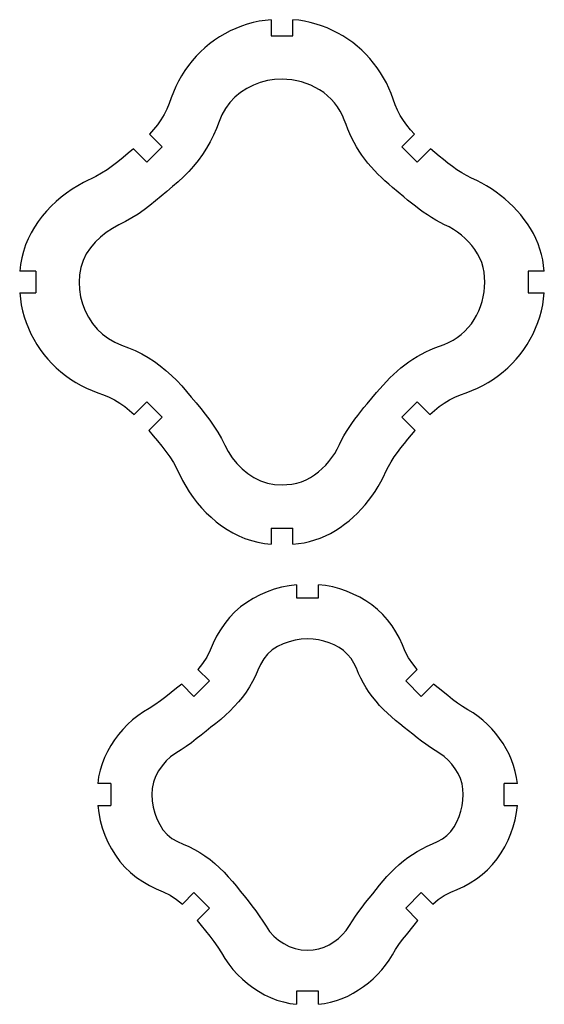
# Model space of a CAD drawing. Extents: x -203 to 90, y -279 to 286.
# Tile 5 of 7: x -35 to 8, y -89 to -8. Entities that reach past the tile are written whole.
import ezdxf

# ---------------------------------------------------------------- set-up
doc = ezdxf.new("R2010")
doc.units = 0
doc.header["$MEASUREMENT"] = 0
doc.layers.get('0').update_dxf_attribs({"linetype": 'CONTINUOUS'})

msp = doc.modelspace()

# ---------------------------------------------------------------- linework, layer by layer
for p, q in [((-16.925, -8.797), (-17.389, -8.981)), ((-16.452, -8.639), (-16.925, -8.797)), ((-15.971, -8.506), (-16.452, -8.639)), ((-15.484, -8.398), (-15.971, -8.506)), ((-14.992, -8.319), (-15.484, -8.398)), ((-14.496, -8.265), (-14.992, -8.319)), ((-14.496, -8.265), (-14.496, -9.585)), ((-12.235, -8.317), (-12.715, -8.265)), ((-12.715, -9.585), (-12.715, -8.265)), ((-11.759, -8.392), (-12.235, -8.317)), ((-11.288, -8.494), (-11.759, -8.392)), ((-10.822, -8.619), (-11.288, -8.494)), ((-10.363, -8.769), (-10.822, -8.619)), ((-9.913, -8.942), (-10.363, -8.769)), ((-18.285, -9.42), (-18.715, -9.673)), ((-17.843, -9.189), (-18.285, -9.42)), ((-17.389, -8.981), (-17.843, -9.189)), ((-14.496, -9.585), (-12.715, -9.585)), ((-9.473, -9.138), (-9.913, -8.942)), ((-9.042, -9.356), (-9.473, -9.138)), ((-8.623, -9.595), (-9.042, -9.356)), ((-8.216, -9.853), (-8.623, -9.595)), ((-19.534, -10.243), (-19.919, -10.559)), ((-19.132, -9.947), (-19.534, -10.243)), ((-18.715, -9.673), (-19.132, -9.947)), ((-7.822, -10.132), (-8.216, -9.853)), ((-7.443, -10.43), (-7.822, -10.132)), ((-7.081, -10.749), (-7.443, -10.43)), ((-20.632, -11.256), (-20.96, -11.633)), ((-20.285, -10.898), (-20.632, -11.256)), ((-19.919, -10.559), (-20.285, -10.898)), ((-6.737, -11.087), (-7.081, -10.749)), ((-6.412, -11.443), (-6.737, -11.087)), ((-21.267, -12.026), (-21.554, -12.434)), ((-20.96, -11.633), (-21.267, -12.026)), ((-6.105, -11.815), (-6.412, -11.443)), ((-5.816, -12.201), (-6.105, -11.815)), ((-21.82, -12.856), (-22.066, -13.29)), ((-21.554, -12.434), (-21.82, -12.856)), ((-5.547, -12.602), (-5.816, -12.201)), ((-5.298, -13.014), (-5.547, -12.602)), ((-22.066, -13.29), (-22.29, -13.736)), ((-15.947, -13.623), (-16.484, -13.894)), ((-15.384, -13.408), (-15.947, -13.623)), ((-14.802, -13.253), (-15.384, -13.408)), ((-14.207, -13.162), (-14.802, -13.253)), ((-13.605, -13.134), (-14.207, -13.162)), ((-13.201, -13.146), (-13.605, -13.134)), ((-12.798, -13.187), (-13.201, -13.146)), ((-12.399, -13.255), (-12.798, -13.187)), ((-12.006, -13.353), (-12.399, -13.255)), ((-11.621, -13.478), (-12.006, -13.353)), ((-11.246, -13.631), (-11.621, -13.478)), ((-10.882, -13.808), (-11.246, -13.631)), ((-5.067, -13.438), (-5.298, -13.014)), ((-4.858, -13.872), (-5.067, -13.438)), ((-22.491, -14.192), (-22.672, -14.657)), ((-22.29, -13.736), (-22.491, -14.192)), ((-16.992, -14.218), (-17.458, -14.6)), ((-16.484, -13.894), (-16.992, -14.218)), ((-10.531, -14.01), (-10.882, -13.808)), ((-10.194, -14.235), (-10.531, -14.01)), ((-9.877, -14.487), (-10.194, -14.235)), ((-9.585, -14.767), (-9.877, -14.487)), ((-4.669, -14.316), (-4.858, -13.872)), ((-4.499, -14.767), (-4.669, -14.316)), ((-22.842, -15.126), (-23.032, -15.587)), ((-22.672, -14.657), (-22.842, -15.126)), ((-17.868, -15.04), (-18.223, -15.526)), ((-17.458, -14.6), (-17.868, -15.04)), ((-9.317, -15.071), (-9.585, -14.767)), ((-9.075, -15.395), (-9.317, -15.071)), ((-4.333, -15.219), (-4.499, -14.767)), ((-4.144, -15.663), (-4.333, -15.219)), ((-23.254, -16.033), (-23.512, -16.46)), ((-23.032, -15.587), (-23.254, -16.033)), ((-18.522, -16.049), (-18.759, -16.602)), ((-18.223, -15.526), (-18.522, -16.049)), ((-8.857, -15.737), (-9.075, -15.395)), ((-8.666, -16.094), (-8.857, -15.737)), ((-8.505, -16.465), (-8.666, -16.094)), ((-3.924, -16.092), (-4.144, -15.663)), ((-3.671, -16.502), (-3.924, -16.092)), ((-23.801, -16.867), (-24.117, -17.253)), ((-23.512, -16.46), (-23.801, -16.867)), ((-18.759, -16.602), (-18.973, -17.166)), ((-8.361, -16.844), (-8.505, -16.465)), ((-8.215, -17.222), (-8.361, -16.844)), ((-3.389, -16.893), (-3.671, -16.502)), ((-3.083, -17.266), (-3.389, -16.893)), ((-24.117, -17.253), (-24.453, -17.622)), ((-23.417, -18.658), (-24.453, -17.622)), ((-19.207, -17.72), (-19.472, -18.261)), ((-18.973, -17.166), (-19.207, -17.72)), ((-8.059, -17.595), (-8.215, -17.222)), ((-7.89, -17.963), (-8.059, -17.595)), ((-2.757, -17.622), (-3.794, -18.658)), ((-2.757, -17.622), (-3.083, -17.266)), ((-19.472, -18.261), (-19.77, -18.785)), ((-7.705, -18.323), (-7.89, -17.963)), ((-7.506, -18.676), (-7.705, -18.323)), ((-26.183, -19.184), (-26.604, -19.537)), ((-25.763, -18.83), (-26.183, -19.184)), ((-25.763, -18.83), (-24.676, -19.917)), ((-24.676, -19.917), (-23.417, -18.658)), ((-20.098, -19.29), (-20.455, -19.775)), ((-19.77, -18.785), (-20.098, -19.29)), ((-7.293, -19.02), (-7.506, -18.676)), ((-7.067, -19.356), (-7.293, -19.02)), ((-3.794, -18.658), (-2.534, -19.917)), ((-2.534, -19.917), (-1.447, -18.83)), ((-1.095, -19.127), (-1.447, -18.83)), ((-0.743, -19.424), (-1.095, -19.127)), ((-27.029, -19.884), (-27.462, -20.222)), ((-26.604, -19.537), (-27.029, -19.884)), ((-20.455, -19.775), (-20.838, -20.24)), ((-6.827, -19.682), (-7.067, -19.356)), ((-6.576, -19.999), (-6.827, -19.682)), ((-6.314, -20.308), (-6.576, -19.999)), ((-0.388, -19.717), (-0.743, -19.424)), ((-0.029, -20.006), (-0.388, -19.717)), ((0.336, -20.285), (-0.029, -20.006)), ((-28.37, -20.837), (-28.851, -21.102)), ((-27.907, -20.542), (-28.37, -20.837)), ((-27.462, -20.222), (-27.907, -20.542)), ((-21.242, -20.687), (-21.665, -21.115)), ((-20.838, -20.24), (-21.242, -20.687)), ((-6.042, -20.608), (-6.314, -20.308)), ((-5.762, -20.9), (-6.042, -20.608)), ((-5.473, -21.184), (-5.762, -20.9)), ((0.712, -20.552), (0.336, -20.285)), ((1.099, -20.801), (0.712, -20.552)), ((1.5, -21.028), (1.099, -20.801)), ((-29.836, -21.586), (-30.319, -21.848)), ((-28.851, -21.102), (-29.836, -21.586)), ((-22.105, -21.527), (-22.557, -21.925)), ((-21.665, -21.115), (-22.105, -21.527)), ((-5.178, -21.461), (-5.473, -21.184)), ((-4.877, -21.731), (-5.178, -21.461)), ((-4.57, -21.996), (-4.877, -21.731)), ((1.91, -21.237), (1.5, -21.028)), ((2.325, -21.437), (1.91, -21.237)), ((2.736, -21.644), (2.325, -21.437)), ((3.139, -21.866), (2.736, -21.644)), ((-31.238, -22.449), (-31.671, -22.786)), ((-30.786, -22.136), (-31.238, -22.449)), ((-30.319, -21.848), (-30.786, -22.136)), ((-23.017, -22.314), (-23.48, -22.698)), ((-22.557, -21.925), (-23.017, -22.314)), ((-3.638, -22.774), (-4.57, -21.996)), ((3.531, -22.107), (3.139, -21.866)), ((3.912, -22.366), (3.531, -22.107)), ((4.281, -22.642), (3.912, -22.366)), ((-32.086, -23.145), (-32.483, -23.524)), ((-31.671, -22.786), (-32.086, -23.145)), ((-23.945, -23.081), (-24.415, -23.458)), ((-23.48, -22.698), (-23.945, -23.081)), ((-3.326, -23.032), (-3.638, -22.774)), ((-3.012, -23.287), (-3.326, -23.032)), ((-2.693, -23.537), (-3.012, -23.287)), ((4.637, -22.934), (4.281, -22.642)), ((4.98, -23.242), (4.637, -22.934)), ((5.31, -23.562), (4.98, -23.242)), ((-32.862, -23.921), (-33.22, -24.338)), ((-32.483, -23.524), (-32.862, -23.921)), ((-25.388, -24.167), (-25.897, -24.49)), ((-24.895, -23.821), (-25.388, -24.167)), ((-24.415, -23.458), (-24.895, -23.821)), ((-2.37, -23.781), (-2.693, -23.537)), ((-2.042, -24.017), (-2.37, -23.781)), ((-1.706, -24.244), (-2.042, -24.017)), ((5.628, -23.895), (5.31, -23.562)), ((5.931, -24.242), (5.628, -23.895)), ((-33.554, -24.774), (-33.861, -25.229)), ((-33.22, -24.338), (-33.554, -24.774)), ((-26.42, -24.788), (-26.955, -25.065)), ((-25.897, -24.49), (-26.42, -24.788)), ((-1.364, -24.46), (-1.706, -24.244)), ((-1.015, -24.664), (-1.364, -24.46)), ((-0.659, -24.858), (-1.015, -24.664)), ((-0.3, -25.044), (-0.659, -24.858)), ((6.217, -24.603), (5.931, -24.242)), ((6.486, -24.977), (6.217, -24.603)), ((-34.138, -25.702), (-34.383, -26.194)), ((-33.861, -25.229), (-34.138, -25.702)), ((-27.996, -25.668), (-28.463, -26.048)), ((-27.488, -25.344), (-27.996, -25.668)), ((-26.955, -25.065), (-27.488, -25.344)), ((0.061, -25.227), (-0.3, -25.044)), ((0.415, -25.423), (0.061, -25.227)), ((0.753, -25.646), (0.415, -25.423)), ((1.074, -25.893), (0.753, -25.646)), ((6.734, -25.364), (6.486, -24.977)), ((6.962, -25.765), (6.734, -25.364)), ((7.166, -26.178), (6.962, -25.765)), ((-34.383, -26.194), (-34.594, -26.701)), ((-28.891, -26.472), (-29.28, -26.932)), ((-28.463, -26.048), (-28.891, -26.472)), ((1.376, -26.163), (1.074, -25.893)), ((1.66, -26.45), (1.376, -26.163)), ((1.928, -26.754), (1.66, -26.45)), ((7.345, -26.602), (7.166, -26.178)), ((-34.768, -27.222), (-34.905, -27.753)), ((-34.594, -26.701), (-34.768, -27.222)), ((-29.28, -26.932), (-29.616, -27.432)), ((2.175, -27.075), (1.928, -26.754)), ((2.395, -27.415), (2.175, -27.075)), ((7.5, -27.035), (7.345, -26.602)), ((7.628, -27.478), (7.5, -27.035)), ((-34.905, -27.753), (-35.004, -28.293)), ((-29.884, -27.971), (-30.069, -28.544)), ((-29.616, -27.432), (-29.884, -27.971)), ((2.585, -27.772), (2.395, -27.415)), ((2.74, -28.146), (2.585, -27.772)), ((2.857, -28.534), (2.74, -28.146)), ((7.731, -27.927), (7.628, -27.478)), ((7.806, -28.381), (7.731, -27.927)), ((-35.004, -28.293), (-35.068, -28.838)), ((-33.749, -28.838), (-35.068, -28.838)), ((-33.749, -28.838), (-33.749, -30.62)), ((-30.069, -28.544), (-30.172, -29.137)), ((2.935, -28.931), (2.857, -28.534)), ((2.978, -29.334), (2.935, -28.931)), ((6.538, -28.838), (6.538, -30.62)), ((7.858, -28.838), (6.538, -28.838)), ((7.858, -28.838), (7.806, -28.381)), ((-30.172, -29.137), (-30.2, -29.738)), ((-30.2, -29.738), (-30.172, -30.339)), ((2.977, -30.142), (2.989, -29.738)), ((2.989, -29.738), (2.978, -29.334)), ((-30.172, -30.339), (-30.081, -30.934)), ((2.868, -30.944), (2.936, -30.545)), ((2.936, -30.545), (2.977, -30.142)), ((-35.069, -30.62), (-33.749, -30.62)), ((-35.069, -30.62), (-35.015, -31.115)), ((-35.015, -31.115), (-34.936, -31.608)), ((-30.081, -30.934), (-29.926, -31.516)), ((2.645, -31.721), (2.771, -31.336)), ((2.771, -31.336), (2.868, -30.944)), ((6.538, -30.62), (7.858, -30.62)), ((7.725, -31.608), (7.804, -31.115)), ((7.804, -31.115), (7.858, -30.62)), ((-34.936, -31.608), (-34.829, -32.095)), ((-34.829, -32.095), (-34.695, -32.576)), ((-29.926, -31.516), (-29.712, -32.078)), ((-29.712, -32.078), (-29.44, -32.616)), ((2.316, -32.46), (2.493, -32.096)), ((2.493, -32.096), (2.645, -31.721)), ((7.485, -32.576), (7.618, -32.095)), ((7.618, -32.095), (7.725, -31.608)), ((-34.695, -32.576), (-34.537, -33.049)), ((-29.44, -32.616), (-29.117, -33.123)), ((1.889, -33.147), (2.114, -32.811)), ((2.114, -32.811), (2.316, -32.46)), ((7.326, -33.049), (7.485, -32.576)), ((-34.537, -33.049), (-34.353, -33.513)), ((-34.353, -33.513), (-34.145, -33.967)), ((-29.117, -33.123), (-28.735, -33.588)), ((-28.735, -33.588), (-28.295, -33.999)), ((1.054, -34.024), (1.358, -33.757)), ((1.358, -33.757), (1.637, -33.464)), ((1.637, -33.464), (1.889, -33.147)), ((6.935, -33.966), (7.143, -33.513)), ((7.143, -33.513), (7.326, -33.049)), ((-34.145, -33.967), (-33.914, -34.409)), ((-33.914, -34.409), (-33.661, -34.839)), ((-28.295, -33.999), (-27.809, -34.354)), ((-27.809, -34.354), (-27.287, -34.652)), ((0.031, -34.675), (0.388, -34.484)), ((0.388, -34.484), (0.73, -34.266)), ((0.73, -34.266), (1.054, -34.024)), ((6.451, -34.839), (6.704, -34.409)), ((6.704, -34.409), (6.935, -33.966)), ((-33.661, -34.839), (-33.387, -35.255)), ((-33.387, -35.255), (-33.092, -35.658)), ((-27.287, -34.652), (-26.734, -34.889)), ((-26.734, -34.889), (-26.17, -35.103)), ((-26.17, -35.103), (-25.616, -35.337)), ((-25.616, -35.337), (-25.076, -35.602)), ((-2.197, -35.635), (-1.836, -35.45)), ((-1.836, -35.45), (-1.469, -35.281)), ((-1.469, -35.281), (-1.096, -35.125)), ((-1.096, -35.125), (-0.718, -34.98)), ((-0.718, -34.98), (-0.34, -34.836)), ((-0.34, -34.836), (0.031, -34.675)), ((5.881, -35.657), (6.176, -35.255)), ((6.176, -35.255), (6.451, -34.839)), ((-33.092, -35.658), (-32.775, -36.043)), ((-32.775, -36.043), (-32.436, -36.409)), ((-25.076, -35.602), (-24.552, -35.899)), ((-24.552, -35.899), (-24.047, -36.227)), ((-24.047, -36.227), (-23.562, -36.584)), ((-3.229, -36.273), (-2.893, -36.046)), ((-2.893, -36.046), (-2.549, -35.833)), ((-2.549, -35.833), (-2.197, -35.635)), ((5.226, -36.41), (5.564, -36.043)), ((5.564, -36.043), (5.881, -35.657)), ((-32.436, -36.409), (-32.078, -36.756)), ((-32.078, -36.756), (-31.701, -37.083)), ((-23.562, -36.584), (-23.098, -36.966)), ((-23.098, -36.966), (-22.652, -37.371)), ((-4.48, -37.297), (-4.181, -37.025)), ((-4.181, -37.025), (-3.872, -36.763)), ((-3.872, -36.763), (-3.555, -36.512)), ((-3.555, -36.512), (-3.229, -36.273)), ((4.49, -37.084), (4.867, -36.756)), ((4.867, -36.756), (5.226, -36.41)), ((-31.701, -37.083), (-31.308, -37.391)), ((-31.308, -37.391), (-30.9, -37.678)), ((-30.9, -37.678), (-30.478, -37.944)), ((-22.652, -37.371), (-22.223, -37.794)), ((-22.223, -37.794), (-21.812, -38.233)), ((-5.333, -38.16), (-5.056, -37.865)), ((-5.056, -37.865), (-4.772, -37.577)), ((-4.772, -37.577), (-4.48, -37.297)), ((3.267, -37.944), (3.689, -37.678)), ((3.689, -37.678), (4.097, -37.391)), ((4.097, -37.391), (4.49, -37.084)), ((-30.478, -37.944), (-30.044, -38.189)), ((-30.044, -38.189), (-29.598, -38.413)), ((-29.598, -38.413), (-29.142, -38.615)), ((-29.142, -38.615), (-28.677, -38.795)), ((-21.812, -38.233), (-21.415, -38.685)), ((-5.867, -38.768), (-5.603, -38.461)), ((-5.603, -38.461), (-5.333, -38.16)), ((1.466, -38.795), (1.931, -38.615)), ((1.931, -38.615), (2.387, -38.414)), ((2.387, -38.414), (2.833, -38.19)), ((2.833, -38.19), (3.267, -37.944)), ((-28.677, -38.795), (-28.208, -38.966)), ((-28.208, -38.966), (-27.747, -39.155)), ((-27.747, -39.155), (-27.3, -39.378)), ((-27.3, -39.378), (-26.874, -39.635)), ((-21.415, -38.685), (-21.026, -39.144)), ((-21.026, -39.144), (-20.641, -39.608)), ((-6.645, -39.699), (-5.867, -38.768)), ((-0.337, -39.635), (0.09, -39.378)), ((0.09, -39.378), (0.536, -39.155)), ((0.536, -39.155), (0.997, -38.966)), ((0.997, -38.966), (1.466, -38.795)), ((-26.874, -39.635), (-26.467, -39.925)), ((-26.467, -39.925), (-26.081, -40.241)), ((-26.081, -40.241), (-25.712, -40.577)), ((-24.676, -39.54), (-25.712, -40.577)), ((-24.676, -39.54), (-23.417, -40.8)), ((-20.641, -39.608), (-20.259, -40.072)), ((-20.259, -40.072), (-19.882, -40.542)), ((-7.157, -40.326), (-6.903, -40.011)), ((-6.903, -40.011), (-6.645, -39.699)), ((-2.534, -39.54), (-3.794, -40.8)), ((-1.498, -40.577), (-2.534, -39.54)), ((-1.498, -40.577), (-1.129, -40.241)), ((-1.129, -40.241), (-0.743, -39.925)), ((-0.743, -39.925), (-0.337, -39.635)), ((-24.504, -41.887), (-23.417, -40.8)), ((-19.882, -40.542), (-19.519, -41.022)), ((-19.519, -41.022), (-19.173, -41.515)), ((-7.887, -41.295), (-7.651, -40.967)), ((-7.651, -40.967), (-7.407, -40.644)), ((-7.407, -40.644), (-7.157, -40.326)), ((-3.794, -40.8), (-2.706, -41.887)), ((-24.504, -41.887), (-24.15, -42.307)), ((-19.173, -41.515), (-18.851, -42.023)), ((-8.33, -41.972), (-8.114, -41.63)), ((-8.114, -41.63), (-7.887, -41.295)), ((-3.004, -42.239), (-2.706, -41.887)), ((-24.15, -42.307), (-23.797, -42.727)), ((-18.851, -42.023), (-18.553, -42.545)), ((-18.553, -42.545), (-18.276, -43.08)), ((-8.913, -43.036), (-8.728, -42.677)), ((-8.728, -42.677), (-8.534, -42.321)), ((-8.534, -42.321), (-8.33, -41.972)), ((-3.593, -42.946), (-3.3, -42.591)), ((-3.3, -42.591), (-3.004, -42.239)), ((-23.797, -42.727), (-23.45, -43.152)), ((-23.45, -43.152), (-23.113, -43.586)), ((-18.276, -43.08), (-17.997, -43.613)), ((-9.293, -43.751), (-9.096, -43.397)), ((-9.096, -43.397), (-8.913, -43.036)), ((-4.161, -43.671), (-3.882, -43.305)), ((-3.882, -43.305), (-3.593, -42.946)), ((-23.113, -43.586), (-22.792, -44.031)), ((-22.792, -44.031), (-22.497, -44.494)), ((-17.997, -43.613), (-17.673, -44.121)), ((-17.673, -44.121), (-17.293, -44.587)), ((-9.762, -44.409), (-9.515, -44.089)), ((-9.515, -44.089), (-9.293, -43.751)), ((-4.677, -44.433), (-4.428, -44.046)), ((-4.428, -44.046), (-4.161, -43.671)), ((-22.497, -44.494), (-22.232, -44.975)), ((-22.232, -44.975), (-21.748, -45.96)), ((-17.293, -44.587), (-16.869, -45.015)), ((-16.869, -45.015), (-16.41, -45.404)), ((-10.623, -45.262), (-10.319, -44.995)), ((-10.319, -44.995), (-10.032, -44.71)), ((-10.032, -44.71), (-9.762, -44.409)), ((-5.113, -45.244), (-4.904, -44.834)), ((-4.904, -44.834), (-4.677, -44.433)), ((-16.41, -45.404), (-15.91, -45.74)), ((-15.91, -45.74), (-15.371, -46.007)), ((-12.014, -46.074), (-11.64, -45.92)), ((-11.64, -45.92), (-11.283, -45.73)), ((-11.283, -45.73), (-10.944, -45.509)), ((-10.944, -45.509), (-10.623, -45.262)), ((-5.52, -46.07), (-5.313, -45.659)), ((-5.313, -45.659), (-5.113, -45.244)), ((-21.748, -45.96), (-21.486, -46.443)), ((-21.486, -46.443), (-21.198, -46.91)), ((-15.371, -46.007), (-14.799, -46.193)), ((-14.799, -46.193), (-14.206, -46.295)), ((-14.206, -46.295), (-13.605, -46.323)), ((-13.605, -46.323), (-13.201, -46.312)), ((-13.201, -46.312), (-12.799, -46.269)), ((-12.799, -46.269), (-12.402, -46.191)), ((-12.402, -46.191), (-12.014, -46.074)), ((-5.984, -46.866), (-5.742, -46.473)), ((-5.742, -46.473), (-5.52, -46.07)), ((-21.198, -46.91), (-20.885, -47.361)), ((-20.885, -47.361), (-20.548, -47.795)), ((-6.518, -47.615), (-6.243, -47.246)), ((-6.243, -47.246), (-5.984, -46.866)), ((-20.548, -47.795), (-20.189, -48.21)), ((-20.189, -48.21), (-19.81, -48.607)), ((-7.438, -48.645), (-7.118, -48.314)), ((-7.118, -48.314), (-6.811, -47.971)), ((-6.811, -47.971), (-6.518, -47.615)), ((-19.81, -48.607), (-19.413, -48.986)), ((-19.413, -48.986), (-18.996, -49.344)), ((-8.119, -49.265), (-7.772, -48.962)), ((-7.772, -48.962), (-7.438, -48.645)), ((-18.996, -49.344), (-18.561, -49.678)), ((-18.561, -49.678), (-18.105, -49.985)), ((-14.496, -49.872), (-14.496, -51.192)), ((-14.496, -49.872), (-12.715, -49.872)), ((-12.715, -51.192), (-12.715, -49.872)), ((-9.241, -50.068), (-8.853, -49.82)), ((-8.853, -49.82), (-8.479, -49.551)), ((-8.479, -49.551), (-8.119, -49.265)), ((-18.105, -49.985), (-17.632, -50.262)), ((-17.632, -50.262), (-17.14, -50.507)), ((-17.14, -50.507), (-16.633, -50.717)), ((-16.633, -50.717), (-16.113, -50.891)), ((-10.912, -50.834), (-10.478, -50.68)), ((-10.478, -50.68), (-10.054, -50.5)), ((-10.054, -50.5), (-9.641, -50.296)), ((-9.641, -50.296), (-9.241, -50.068)), ((-16.113, -50.891), (-15.581, -51.028)), ((-15.581, -51.028), (-15.041, -51.128)), ((-15.041, -51.128), (-14.496, -51.192)), ((-12.715, -51.192), (-12.257, -51.14)), ((-12.257, -51.14), (-11.803, -51.065)), ((-11.803, -51.065), (-11.354, -50.962)), ((-11.354, -50.962), (-10.912, -50.834)), ((-13.639, -54.702), (-14.242, -54.872)), ((-13.026, -54.58), (-13.639, -54.702)), ((-12.406, -54.498), (-13.026, -54.58)), ((-12.406, -54.498), (-12.406, -55.581)), ((-10.625, -55.581), (-10.625, -54.498)), ((-10.038, -54.575), (-10.625, -54.498)), ((-9.456, -54.687), (-10.038, -54.575)), ((-8.884, -54.843), (-9.456, -54.687)), ((-15.404, -55.332), (-15.959, -55.62)), ((-14.831, -55.082), (-15.404, -55.332)), ((-14.242, -54.872), (-14.831, -55.082)), ((-12.406, -55.581), (-10.625, -55.581)), ((-8.324, -55.034), (-8.884, -54.843)), ((-7.777, -55.263), (-8.324, -55.034)), ((-7.246, -55.525), (-7.777, -55.263)), ((-6.733, -55.822), (-7.246, -55.525)), ((-16.996, -56.317), (-17.466, -56.73)), ((-16.492, -55.947), (-16.996, -56.317)), ((-15.959, -55.62), (-16.492, -55.947)), ((-6.243, -56.156), (-6.733, -55.822)), ((-5.783, -56.529), (-6.243, -56.156)), ((-17.899, -57.181), (-18.294, -57.666)), ((-17.466, -56.73), (-17.899, -57.181)), ((-5.355, -56.939), (-5.783, -56.529)), ((-4.961, -57.381), (-5.355, -56.939)), ((-18.294, -57.666), (-18.648, -58.182)), ((-4.603, -57.853), (-4.961, -57.381)), ((-4.281, -58.35), (-4.603, -57.853)), ((-18.96, -58.723), (-19.226, -59.289)), ((-18.648, -58.182), (-18.96, -58.723)), ((-3.997, -58.87), (-4.281, -58.35)), ((-19.226, -59.289), (-19.47, -59.865)), ((-13.965, -59.568), (-14.398, -59.841)), ((-13.505, -59.346), (-13.965, -59.568)), ((-13.026, -59.167), (-13.505, -59.346)), ((-12.531, -59.037), (-13.026, -59.167)), ((-12.026, -58.958), (-12.531, -59.037)), ((-11.516, -58.932), (-12.026, -58.958)), ((-11.066, -58.952), (-11.516, -58.932)), ((-10.62, -59.013), (-11.066, -58.952)), ((-10.181, -59.115), (-10.62, -59.013)), ((-9.753, -59.255), (-10.181, -59.115)), ((-9.338, -59.431), (-9.753, -59.255)), ((-8.939, -59.639), (-9.338, -59.431)), ((-3.754, -59.41), (-3.997, -58.87)), ((-3.519, -59.955), (-3.754, -59.41)), ((-19.754, -60.422), (-20.101, -60.943)), ((-19.47, -59.865), (-19.754, -60.422)), ((-14.78, -60.181), (-15.103, -60.576)), ((-14.398, -59.841), (-14.78, -60.181)), ((-8.567, -59.893), (-8.939, -59.639)), ((-8.235, -60.198), (-8.567, -59.893)), ((-7.949, -60.546), (-8.235, -60.198)), ((-3.244, -60.479), (-3.519, -59.955)), ((-20.101, -60.943), (-20.498, -61.425)), ((-15.364, -61.016), (-15.573, -61.483)), ((-15.103, -60.576), (-15.364, -61.016)), ((-7.714, -60.931), (-7.949, -60.546)), ((-7.521, -61.338), (-7.714, -60.931)), ((-2.912, -60.97), (-3.244, -60.479)), ((-2.533, -61.425), (-2.912, -60.97)), ((-19.548, -62.376), (-20.498, -61.425)), ((-15.777, -61.951), (-16.008, -62.408)), ((-15.573, -61.483), (-15.777, -61.951)), ((-7.345, -61.753), (-7.521, -61.338)), ((-7.153, -62.16), (-7.345, -61.753)), ((-2.533, -61.425), (-3.484, -62.376)), ((-21.814, -62.629), (-22.247, -62.974)), ((-21.814, -62.629), (-20.807, -63.635)), ((-20.807, -63.635), (-19.548, -62.376)), ((-16.008, -62.408), (-16.263, -62.851)), ((-6.94, -62.557), (-7.153, -62.16)), ((-6.71, -62.944), (-6.94, -62.557)), ((-3.484, -62.376), (-2.224, -63.635)), ((-2.224, -63.635), (-1.218, -62.629)), ((-0.824, -62.942), (-1.218, -62.629)), ((-22.676, -63.322), (-23.108, -63.669)), ((-22.247, -62.974), (-22.676, -63.322)), ((-16.542, -63.28), (-16.843, -63.693)), ((-16.263, -62.851), (-16.542, -63.28)), ((-6.462, -63.32), (-6.71, -62.944)), ((-6.195, -63.683), (-6.462, -63.32)), ((-0.042, -63.575), (-0.824, -62.942)), ((0.354, -63.886), (-0.042, -63.575)), ((-23.998, -64.326), (-24.466, -64.621)), ((-23.546, -64.007), (-23.998, -64.326)), ((-23.108, -63.669), (-23.546, -64.007)), ((-17.165, -64.09), (-17.506, -64.471)), ((-16.843, -63.693), (-17.165, -64.09)), ((-5.913, -64.034), (-6.195, -63.683)), ((-5.616, -64.373), (-5.913, -64.034)), ((-5.305, -64.699), (-5.616, -64.373)), ((0.759, -64.184), (0.354, -63.886)), ((1.178, -64.462), (0.759, -64.184)), ((-25.396, -65.22), (-25.831, -65.562)), ((-24.938, -64.91), (-25.396, -65.22)), ((-24.466, -64.621), (-24.938, -64.91)), ((-18.236, -65.187), (-18.621, -65.524)), ((-17.864, -64.836), (-18.236, -65.187)), ((-17.506, -64.471), (-17.864, -64.836)), ((-4.983, -65.014), (-5.305, -64.699)), ((-4.65, -65.317), (-4.983, -65.014)), ((1.607, -64.726), (1.178, -64.462)), ((2.034, -64.992), (1.607, -64.726)), ((2.446, -65.28), (2.034, -64.992)), ((-26.241, -65.935), (-26.623, -66.335)), ((-25.831, -65.562), (-26.241, -65.935)), ((-19.017, -65.846), (-19.418, -66.164)), ((-18.621, -65.524), (-19.017, -65.846)), ((-4.308, -65.61), (-4.65, -65.317)), ((-3.958, -65.893), (-4.308, -65.61)), ((-3.603, -66.171), (-3.958, -65.893)), ((2.838, -65.595), (2.446, -65.28)), ((3.21, -65.935), (2.838, -65.595)), ((3.558, -66.298), (3.21, -65.935)), ((-26.981, -66.758), (-27.314, -67.199)), ((-26.623, -66.335), (-26.981, -66.758)), ((-20.215, -66.804), (-20.616, -67.122)), ((-19.817, -66.483), (-20.215, -66.804)), ((-19.418, -66.164), (-19.817, -66.483)), ((-3.252, -66.453), (-3.603, -66.171)), ((-2.901, -66.736), (-3.252, -66.453)), ((-2.55, -67.017), (-2.901, -66.736)), ((3.886, -66.679), (3.558, -66.298)), ((4.195, -67.077), (3.886, -66.679)), ((-27.62, -67.66), (-27.895, -68.141)), ((-27.314, -67.199), (-27.62, -67.66)), ((-21.023, -67.432), (-21.439, -67.728)), ((-20.616, -67.122), (-21.023, -67.432)), ((-2.194, -67.293), (-2.55, -67.017)), ((-1.831, -67.561), (-2.194, -67.293)), ((-1.461, -67.817), (-1.831, -67.561)), ((4.481, -67.49), (4.195, -67.077)), ((4.743, -67.92), (4.481, -67.49)), ((-27.895, -68.141), (-28.133, -68.641)), ((-22.299, -68.282), (-22.719, -68.573)), ((-21.865, -68.011), (-22.299, -68.282)), ((-21.439, -67.728), (-21.865, -68.011)), ((-1.084, -68.063), (-1.461, -67.817)), ((-0.702, -68.303), (-1.084, -68.063)), ((-0.331, -68.558), (-0.702, -68.303)), ((4.976, -68.366), (4.743, -67.92)), ((5.179, -68.827), (4.976, -68.366)), ((-28.333, -69.157), (-28.493, -69.687)), ((-28.133, -68.641), (-28.333, -69.157)), ((-23.095, -68.919), (-23.424, -69.311)), ((-22.719, -68.573), (-23.095, -68.919)), ((0.004, -68.858), (-0.331, -68.558)), ((0.303, -69.195), (0.004, -68.858)), ((0.571, -69.558), (0.303, -69.195)), ((5.349, -69.3), (5.179, -68.827)), ((-28.493, -69.687), (-28.607, -70.228)), ((-23.715, -69.731), (-23.956, -70.182)), ((-23.424, -69.311), (-23.715, -69.731)), ((0.806, -69.942), (0.571, -69.558)), ((0.995, -70.351), (0.806, -69.942)), ((5.486, -69.785), (5.349, -69.3)), ((5.583, -70.278), (5.486, -69.785)), ((-28.607, -70.228), (-28.683, -70.777)), ((-27.601, -70.777), (-28.683, -70.777)), ((-27.601, -70.777), (-27.601, -72.558)), ((-24.129, -70.663), (-24.224, -71.165)), ((-23.956, -70.182), (-24.129, -70.663)), ((1.127, -70.782), (0.995, -70.351)), ((1.199, -71.226), (1.127, -70.782)), ((5.652, -70.777), (4.57, -70.777)), ((4.57, -72.558), (4.57, -70.777)), ((5.652, -70.777), (5.583, -70.278)), ((-24.224, -71.165), (-24.251, -71.676)), ((-24.251, -71.676), (-24.225, -72.186)), ((1.198, -72.136), (1.219, -71.676)), ((1.219, -71.676), (1.199, -71.226)), ((-24.225, -72.186), (-24.146, -72.69)), ((1.134, -72.593), (1.198, -72.136)), ((-28.685, -72.558), (-27.601, -72.558)), ((-28.685, -72.558), (-28.603, -73.178)), ((-28.603, -73.178), (-28.48, -73.791)), ((-24.146, -72.69), (-24.016, -73.185)), ((-24.016, -73.185), (-23.838, -73.663)), ((0.881, -73.478), (1.028, -73.041)), ((1.028, -73.041), (1.134, -72.593)), ((4.57, -72.558), (5.653, -72.558)), ((5.464, -73.727), (5.577, -73.145)), ((5.577, -73.145), (5.653, -72.558)), ((-28.48, -73.791), (-28.311, -74.393)), ((-23.838, -73.663), (-23.615, -74.124)), ((-23.615, -74.124), (-23.343, -74.556)), ((0.479, -74.308), (0.697, -73.901)), ((0.697, -73.901), (0.881, -73.478)), ((5.309, -74.299), (5.464, -73.727)), ((-28.311, -74.393), (-28.101, -74.982)), ((-23.343, -74.556), (-23.003, -74.938)), ((-0.111, -75.014), (0.21, -74.682)), ((0.21, -74.682), (0.479, -74.308)), ((4.889, -75.406), (5.117, -74.859)), ((5.117, -74.859), (5.309, -74.299)), ((-28.101, -74.982), (-27.851, -75.555)), ((-27.851, -75.555), (-27.563, -76.11)), ((-23.003, -74.938), (-22.608, -75.261)), ((-22.608, -75.261), (-22.168, -75.521)), ((-22.168, -75.521), (-21.702, -75.73)), ((-21.702, -75.73), (-21.233, -75.934)), ((-1.72, -75.898), (-1.296, -75.715)), ((-1.296, -75.715), (-0.876, -75.525)), ((-0.876, -75.525), (-0.476, -75.296)), ((-0.476, -75.296), (-0.111, -75.014)), ((4.626, -75.937), (4.889, -75.406)), ((-27.563, -76.11), (-27.236, -76.643)), ((-21.233, -75.934), (-20.777, -76.164)), ((-20.777, -76.164), (-20.335, -76.42)), ((-20.335, -76.42), (-19.906, -76.698)), ((-2.929, -76.567), (-2.537, -76.324)), ((-2.537, -76.324), (-2.134, -76.101)), ((-2.134, -76.101), (-1.72, -75.898)), ((3.996, -76.94), (4.329, -76.45)), ((4.329, -76.45), (4.626, -75.937)), ((-27.236, -76.643), (-26.866, -77.148)), ((-26.866, -77.148), (-26.453, -77.618)), ((-19.906, -76.698), (-19.493, -76.999)), ((-19.493, -76.999), (-19.097, -77.321)), ((-19.097, -77.321), (-18.716, -77.662)), ((-4.03, -77.403), (-3.676, -77.108)), ((-3.676, -77.108), (-3.309, -76.828)), ((-3.309, -76.828), (-2.929, -76.567)), ((3.623, -77.4), (3.996, -76.94)), ((-26.453, -77.618), (-26.002, -78.051)), ((-26.002, -78.051), (-25.517, -78.445)), ((-18.716, -77.662), (-18.351, -78.02)), ((-18.351, -78.02), (-18, -78.391)), ((-5.015, -78.373), (-4.699, -78.038)), ((-4.699, -78.038), (-4.371, -77.714)), ((-4.371, -77.714), (-4.03, -77.403)), ((2.77, -78.222), (3.213, -77.828)), ((3.213, -77.828), (3.623, -77.4)), ((-25.517, -78.445), (-25.001, -78.799)), ((-25.001, -78.799), (-24.459, -79.111)), ((-18, -78.391), (-17.664, -78.776)), ((-17.664, -78.776), (-17.341, -79.172)), ((-5.614, -79.074), (-5.32, -78.719)), ((-5.32, -78.719), (-5.015, -78.373)), ((1.281, -79.186), (1.801, -78.902)), ((1.801, -78.902), (2.299, -78.58)), ((2.299, -78.58), (2.77, -78.222)), ((-24.459, -79.111), (-23.894, -79.377)), ((-23.894, -79.377), (-23.318, -79.622)), ((-23.318, -79.622), (-22.761, -79.906)), ((-20.807, -79.699), (-21.757, -80.649)), ((-19.548, -80.958), (-20.807, -79.699)), ((-17.341, -79.172), (-17.024, -79.573)), ((-17.024, -79.573), (-16.705, -79.972)), ((-6.186, -79.797), (-5.899, -79.436)), ((-5.899, -79.436), (-5.614, -79.074)), ((-3.484, -80.958), (-2.224, -79.699)), ((-1.274, -80.649), (-2.224, -79.699)), ((-0.327, -79.939), (0.197, -79.664)), ((0.197, -79.664), (0.741, -79.429)), ((0.741, -79.429), (1.281, -79.186)), ((-22.761, -79.906), (-22.24, -80.252)), ((-22.24, -80.252), (-21.757, -80.649)), ((-16.705, -79.972), (-16.384, -80.369)), ((-16.384, -80.369), (-16.066, -80.77)), ((-7.049, -80.878), (-6.765, -80.515)), ((-6.765, -80.515), (-6.476, -80.156)), ((-6.476, -80.156), (-6.186, -79.797)), ((-1.274, -80.649), (-0.818, -80.271)), ((-0.818, -80.271), (-0.327, -79.939)), ((-20.554, -81.965), (-19.548, -80.958)), ((-16.066, -80.77), (-15.757, -81.176)), ((-15.757, -81.176), (-15.461, -81.592)), ((-7.592, -81.623), (-7.326, -81.247)), ((-7.326, -81.247), (-7.049, -80.878)), ((-3.484, -80.958), (-2.477, -81.965)), ((-20.554, -81.965), (-20.209, -82.398)), ((-15.461, -81.592), (-15.178, -82.018)), ((-15.178, -82.018), (-14.907, -82.451)), ((-8.092, -82.398), (-7.846, -82.008)), ((-7.846, -82.008), (-7.592, -81.623)), ((-2.791, -82.359), (-2.477, -81.965)), ((-20.209, -82.398), (-19.861, -82.828)), ((-19.861, -82.828), (-19.514, -83.259)), ((-14.907, -82.451), (-14.616, -82.871)), ((-14.616, -82.871), (-14.27, -83.247)), ((-8.645, -83.134), (-8.347, -82.782)), ((-8.347, -82.782), (-8.092, -82.398)), ((-3.423, -83.141), (-2.791, -82.359)), ((-19.514, -83.259), (-19.176, -83.697)), ((-19.176, -83.697), (-18.857, -84.15)), ((-14.27, -83.247), (-13.879, -83.576)), ((-13.879, -83.576), (-13.459, -83.867)), ((-9.745, -83.968), (-9.354, -83.723)), ((-9.354, -83.723), (-8.986, -83.445)), ((-8.986, -83.445), (-8.645, -83.134)), ((-4.032, -83.942), (-3.734, -83.537)), ((-3.734, -83.537), (-3.423, -83.141)), ((-18.857, -84.15), (-18.562, -84.617)), ((-13.459, -83.867), (-13.008, -84.107)), ((-13.008, -84.107), (-12.527, -84.28)), ((-12.527, -84.28), (-12.026, -84.376)), ((-12.026, -84.376), (-11.516, -84.402)), ((-11.516, -84.402), (-11.055, -84.381)), ((-11.055, -84.381), (-10.601, -84.305)), ((-10.601, -84.305), (-10.161, -84.166)), ((-10.161, -84.166), (-9.745, -83.968)), ((-4.574, -84.79), (-4.311, -84.361)), ((-4.311, -84.361), (-4.032, -83.942)), ((-18.562, -84.617), (-18.273, -85.089)), ((-18.273, -85.089), (-17.963, -85.548)), ((-5.129, -85.629), (-4.84, -85.216)), ((-4.84, -85.216), (-4.574, -84.79)), ((-17.963, -85.548), (-17.621, -85.983)), ((-17.621, -85.983), (-17.248, -86.392)), ((-5.783, -86.392), (-5.443, -86.021)), ((-5.443, -86.021), (-5.129, -85.629)), ((-17.248, -86.392), (-16.848, -86.774)), ((-16.848, -86.774), (-16.425, -87.132)), ((-6.528, -87.069), (-6.147, -86.741)), ((-6.147, -86.741), (-5.783, -86.392)), ((-16.425, -87.132), (-15.984, -87.466)), ((-15.984, -87.466), (-15.523, -87.772)), ((-15.523, -87.772), (-15.042, -88.046)), ((-12.406, -87.753), (-12.406, -88.835)), ((-10.625, -87.753), (-12.406, -87.753)), ((-10.625, -88.835), (-10.625, -87.753)), ((-7.769, -87.926), (-7.339, -87.664)), ((-7.339, -87.664), (-6.925, -87.377)), ((-6.925, -87.377), (-6.528, -87.069)), ((-15.042, -88.046), (-14.542, -88.284)), ((-14.542, -88.284), (-14.026, -88.484)), ((-14.026, -88.484), (-13.496, -88.644)), ((-9.633, -88.669), (-9.149, -88.532)), ((-9.149, -88.532), (-8.675, -88.362)), ((-8.675, -88.362), (-8.215, -88.159)), ((-8.215, -88.159), (-7.769, -87.926)), ((-13.496, -88.644), (-12.955, -88.758)), ((-12.955, -88.758), (-12.406, -88.835)), ((-10.625, -88.835), (-10.127, -88.766)), ((-10.127, -88.766), (-9.633, -88.669))]:
    msp.add_line(p, q)

doc.saveas('drawing.dxf')
